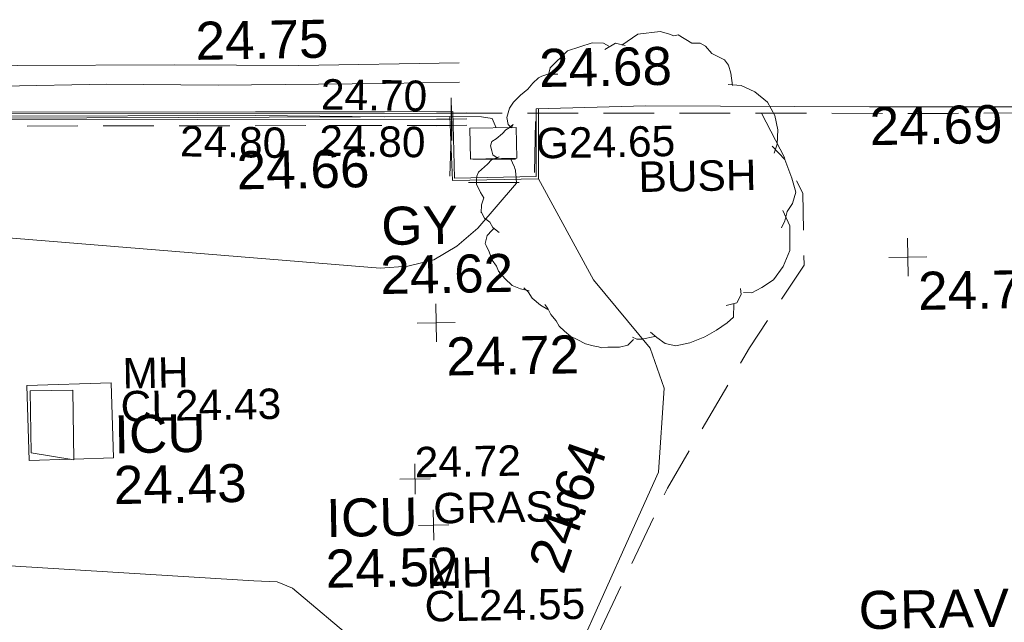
# Model space of a CAD drawing. Header units: millimetres. Extents: x -290717 to 520720, y -103372 to 287762.
# Tile 84 of 256: x -39038 to -29324, y -41730 to -35788. Entities that reach past the tile are written whole.
import ezdxf

# ---------------------------------------------------------------- set-up
doc = ezdxf.new("R2010")
doc.units = ezdxf.units.MM
doc.linetypes.add('IMPORT-DASHED _2_', pattern=[750, 500, -250])
doc.linetypes.add('IMPORT-UG_ELEC_STREET LIGHTING_QLB2 _2_', pattern=[2700, 1500, -300.0000000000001, 0, -250, 150, -300.0000000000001, 0, -200])
for name, color, linetype, lineweight, true_color in [('00_TOPO_KERB_BOTTOM', 1, 'Continuous', 9, 0xff0000), ('00_TOPO_KERB_TOP', 7, 'Continuous', 9, 0xa500a5), ('00_TOPO_LEVEL_SPOT', 7, 'Continuous', 9, 0x666666), ('00_TOPO_ROAD_MARKING_YELLOW_CONTINUOUS', 40, 'Continuous', 9, 0xffbf00), ('00_TOPO_SERV_GULLY', 7, 'Continuous', 9, 0x5252a5), ('00_TOPO_SERV_IC', 5, 'Continuous', 9, 0x0000ff), ('01_DTM_CONTOUR_MNR', 7, 'Continuous', 9, 0xa5a552), ('12333-PUM-2D-U-0001-C01 - Rev2_REVIT IMPORT_dwg', 7, 'Continuous', 9, 0x767676), ('BUSH', 7, 'Continuous', 9, 0x00a500), ('BUSH_TXT', 7, 'Continuous', 9, 0x00a500), ('CONTOURS_MINOR', 7, 'Continuous', 9, 0x00a5a5), ('GULLY', 7, 'Continuous', 9, 0x7fbfff), ('GULLY_LVL', 7, 'Continuous', 9, 0x7fbfff), ('KERB_BOTTOM', 7, 'Continuous', 9, 0x0000a5), ('KERB_BOTTOM_LVL', 7, 'Continuous', 9, 0x0000a5), ('KERB_TOP', 2, 'Continuous', 9, 0xffff00), ('KERB_TOP_LVL', 2, 'Continuous', 9, 0xffff00), ('MANHOLES', 7, 'Continuous', 9, 0xa50000), ('MANHOLES_LVL', 7, 'Continuous', 9, 0xa50000), ('MANHOLES_TXT', 7, 'Continuous', 9, 0xa50000), ('SPOT_HEIGHTS_LVL', 7, 'Continuous', 9, 0x00a500)]:
    doc.layers.add(name, color=color, linetype=linetype, lineweight=lineweight, true_color=true_color)
for name, color, linetype, lineweight in [('00_TOPO_ROAD_EDGE', 7, 'Continuous', 9), ('00_TOPO_SURFACE', 7, 'Continuous', 9), ('00_TOPO_SURVEY_TEXT', 7, 'Continuous', 9), ('CHANGE_OF_SURFACE', 7, 'IMPORT-DASHED _2_', 9), ('CHANGE_OF_SURFACE_LVL', 7, 'Continuous', 9), ('Text', 7, 'Continuous', 9), ('TEXT_TXT', 7, 'Continuous', 9)]:
    doc.layers.add(name, color=color, linetype=linetype, lineweight=lineweight)
doc.styles.add('Arial_3', font='arial.ttf', dxfattribs={"height": 299.9999999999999})
doc.styles.add('Swis721 Lt BT_2', font='swissl.ttf', dxfattribs={"height": 375})

# ---------------------------------------------------------------- blocks, each defined once
blk = doc.blocks.new('12333-PUM-2D-U-0001-C01 - Rev2_REVIT IMPORT_dwg_MM-2077200-Site Location Plan Existing')
at = {"layer": '00_TOPO_LEVEL_SPOT', "color": 254, "true_color": 0xcccccc, "flags": 128}
for points in [[(500.0000000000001, 0), (0, 0), (0, 500.0000000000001)], [(0, -500.0000000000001), (0, 0), (-500.0000000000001, 0)]]:
    blk.add_lwpolyline(points, dxfattribs=at)
blk = doc.blocks.new('12333-PUM-2D-U-0001-C01 - Rev2_REVIT IMPORT_dwg_MGS62954_T2_Galway_ITM_3d_Rev1-2077680-Site Location Plan Existing')
at = {"layer": '00_TOPO_KERB_BOTTOM', "color": 254, "true_color": 0xcccccc, "flags": 128}
blk.add_lwpolyline([(533850650.8813702, 725514910.7758181), (533850651.1915413, 725514914.6182809), (533851152.061392, 725516412.4510164), (533851588.6770644, 725517700.0691484), (533851930.7156118, 725518640.7660455), (533852092.728869, 725519138.1992496), (533852208.2193515, 725519423.6326603), (533852357.0642481, 725519534.6952599), (533852664.9502132, 725519560.6090442), (533854156.3820873, 725519576.4909246), (533856347.5983112, 725519532.1652586), (533859556.743809, 725519454.5231427), (533862091.5968435, 725519411.9021196), (533864612.255825, 725519373.8215616), (533865884.7425818, 725519349.663468), (533866558.9749278, 725519340.9829497), (533866566.5085127, 725518683.311586), (533867371.4536871, 725518686.7848152), (533867381.3099993, 725519353.3109809)], dxfattribs=at)
at = {"layer": '00_TOPO_KERB_TOP', "color": 254, "true_color": 0xcccccc, "flags": 128}
blk.add_lwpolyline([(533850672.9464509, 725514907.343518), (533851173.8009748, 725516405.1304194), (533851610.3207599, 725517692.4657707), (533851952.4065717, 725518633.2926581), (533852114.2928006, 725519130.3358444), (533852227.0780395, 725519409.0832757), (533852366.3332078, 725519512.9903723), (533852666.876911, 725519521.6797996), (533854156.1760591, 725519538.7140625), (533856345.4035738, 725519488.5387279), (533859556.4501584, 725519416.5720049), (533862091.5742442, 725519373.4148215), (533864610.1382316, 725519334.6123489), (533865884.154918, 725519302.2327138), (533866530.0831135, 725519292.1174533), (533866543.626251, 725518660.3159641), (533867394.0574334, 725518663.9431219), (533867404.2465035, 725519352.9718053)], dxfattribs=at)
at = {"layer": '00_TOPO_ROAD_EDGE', "color": 254, "true_color": 0xcccccc, "flags": 128}
blk.add_lwpolyline([(533867381.3099993, 725519353.3109809), (533868464.2805459, 725519363.9383339), (533870670.0478965, 725519316.9517137), (533872597.8492768, 725519283.1137826), (533874850.2121013, 725519266.7479048), (533876692.3974477, 725519229.83249), (533878449.2766463, 725519149.2811823), (533879682.5164536, 725519111.7710341), (533879846.9058573, 725519113.0966251)], dxfattribs=at)
at = {"layer": '00_TOPO_ROAD_MARKING_YELLOW_CONTINUOUS', "color": 254, "true_color": 0xcccccc, "flags": 128}
for points in [[(533837030.0000001, 725520340.0000001), (533838150.0000001, 725520350), (533839260.0000001, 725520320.0000004), (533840250, 725520310.0000002), (533841560.0000002, 725520310.0000002), (533842810.0000002, 725520280), (533844070.0000001, 725520260.0000001), (533845360, 725520220.0000001), (533846580.0000001, 725520190.0000002), (533847770, 725520170.0000001), (533849360, 725520150.0000001), (533851240, 725520090.0000001), (533852480, 725520050), (533853890.0000001, 725520040.0000001), (533855240, 725520010), (533856590, 725519980), (533857640.0000001, 725519960.0000001), (533858800.0000001, 725519930.0000002), (533859790.0000001, 725519900), (533861080.0000001, 725519870), (533862270.0000001, 725519870), (533863820.0000001, 725519850.0000001), (533865050.0000001, 725519820.0000001), (533866630, 725519820.0000001)], [(533837310.0000002, 725520150.0000001), (533838570.0000001, 725520150.0000001), (533839880.0000001, 725520130), (533841170.0000001, 725520100), (533842490.0000001, 725520090.0000001), (533843910.0000001, 725520070.0000002), (533845230.0000001, 725520030.0000001), (533846500.0000001, 725520000.0000001), (533847800.0000001, 725520010), (533849000.0000001, 725519970.0000002), (533850110.0000001, 725519960.0000001), (533851220, 725519910.0000001), (533852420.0000001, 725519880.0000001), (533853580.0000001, 725519850.0000001), (533855060.0000002, 725519810.0000002), (533856540.0000001, 725519790.0000001), (533858050.0000001, 725519740), (533859600, 725519720.0000001), (533860970, 725519680.0000002), (533862120, 725519670), (533863150.0000001, 725519670), (533864250, 725519640), (533865900.0000001, 725519630), (533866630, 725519630)]]:
    blk.add_lwpolyline(points, dxfattribs=at)
at = {"layer": '00_TOPO_SERV_GULLY', "color": 254, "true_color": 0xcccccc}
for p, q in [((533866725.0000001, 725518869), (533866725.0000001, 725519173.8000001)), ((533867182.2000001, 725519173.8000002), (533866725.0000001, 725519173.8000001)), ((533867182.2, 725518869), (533867182.2000001, 725519173.8000002)), ((533866725.0000001, 725518869), (533867182.2, 725518869))]:
    blk.add_line(p, q, dxfattribs=at)
at = {"layer": '00_TOPO_SERV_IC', "color": 254, "true_color": 0xcccccc}
for p, q in [((533862343.5, 725516049.6), (533862343.5, 725516659.2)), ((533862343.5, 725516659.2), (533862762.6000001, 725516659.2)), ((533862762.6000001, 725516659.2), (533862762.6, 725515973.4)), ((533862343.5, 725516049.6), (533862762.6, 725515973.4))]:
    blk.add_line(p, q, dxfattribs=at)
at = {"layer": '00_TOPO_SURFACE', "color": 254, "true_color": 0xcccccc, "flags": 128}
blk.add_lwpolyline([(533867394.0574334, 725518663.9431219), (533867919.8400127, 725517657.4428456), (533868467.158241, 725516973.0637418), (533868597.3633765, 725516576.4525061), (533868527.7740715, 725515749.4248275), (533868232.0130583, 725515126.9650481), (533867693.1925095, 725513981.2488767), (533866813.4430419, 725512998.5261831), (533865651.8253616, 725512020.2865918), (533865060.2829556, 725511813.0057487)], dxfattribs=at)
at = {"layer": '01_DTM_CONTOUR_MNR', "color": 254, "true_color": 0xcccccc, "flags": 128}
blk.add_lwpolyline([(533873483.3065949, 725506873.2986192), (533871291.3912454, 725508384.4152757), (533870269.8232822, 725509184.4572619), (533868123.1833492, 725511263.5826918), (533867489.405955, 725512054.2971658), (533866810.0000003, 725513000.0000001), (533864895.9871723, 725514669.7090364), (533864745.0804351, 725514735.673502), (533864516.8727782, 725514749.9896799), (533862002.2688941, 725514946.8802141)], dxfattribs=at)
at = {"xscale": 0.375, "yscale": 0.375, "zscale": 0.375}
for p in [(533871023.8874626, 725517827.4100382), (533866358.0121803, 725517261.6105378)]:
    blk.add_blockref('12333-PUM-2D-U-0001-C01 - Rev2_REVIT IMPORT_dwg_MM-2077200-Site Location Plan Existing', p, dxfattribs=at)
at = {"layer": '00_TOPO_KERB_BOTTOM', "color": 251, "true_color": 0x666666, "insert": (533867418.4524616, 725519942.618566), "char_height": 375, "width": 1495.902363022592, "attachment_point": 1, "line_spacing_factor": 1.005061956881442, "style": 'Swis721 Lt BT_2'}
blk.add_mtext('24.68', dxfattribs=at)
at = {"layer": '00_TOPO_KERB_TOP', "color": 251, "true_color": 0x666666, "insert": (533864034.222626, 725520269.2768723), "char_height": 375, "width": 1495.902363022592, "attachment_point": 1, "line_spacing_factor": 1.005061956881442, "style": 'Swis721 Lt BT_2'}
blk.add_mtext('24.75', dxfattribs=at)
at = {"layer": '00_TOPO_LEVEL_SPOT', "char_height": 375, "width": 1495.902363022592, "attachment_point": 1, "line_spacing_factor": 1.005061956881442, "style": 'Swis721 Lt BT_2'}
for s, insert in [('24.70', (533871118.9808528, 725517680.0102246)), ('24.72', (533866453.0808529, 725517114.2102245))]:
    blk.add_mtext(s, dxfattribs=dict(at, insert=insert))
at = {"layer": '00_TOPO_ROAD_EDGE', "color": 251, "true_color": 0x666666, "insert": (533870670.0000001, 725519312.2296078), "char_height": 375, "width": 1495.902363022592, "attachment_point": 1, "line_spacing_factor": 1.005061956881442, "style": 'Swis721 Lt BT_2'}
blk.add_mtext('24.69', dxfattribs=at)
at = {"layer": '00_TOPO_ROAD_MARKING_YELLOW_CONTINUOUS', "color": 251, "true_color": 0x666666, "insert": (533864417.190817, 725518985.4451245), "char_height": 375, "width": 1495.902363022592, "attachment_point": 1, "line_spacing_factor": 1.005061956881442, "style": 'Swis721 Lt BT_2'}
blk.add_mtext('24.66', dxfattribs=at)
at = {"layer": '00_TOPO_SERV_GULLY', "color": 251, "true_color": 0x666666, "char_height": 375, "attachment_point": 1, "line_spacing_factor": 1.005061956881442, "style": 'Swis721 Lt BT_2'}
for s, insert, width in [('GY', (533865834.4291166, 725518412.1406668), 821.5590755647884), ('24.62', (533865816.8534459, 725517929.1179383), 1495.902363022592)]:
    blk.add_mtext(s, dxfattribs=dict(at, insert=insert, width=width))
at = {"layer": '00_TOPO_SERV_IC', "color": 251, "true_color": 0x666666, "char_height": 375, "attachment_point": 1, "line_spacing_factor": 1.005061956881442, "style": 'Swis721 Lt BT_2'}
for s, insert, width in [('ICU', (533863164.6111334, 725516404.4746865), 1021.012723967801), ('24.43', (533863150.7003086, 725515904.0162591), 1495.902363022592), ('ICU', (533865241.1530953, 725515543.3043803), 1021.012723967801), ('24.52', (533865227.2422704, 725515042.8459525), 1495.902363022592)]:
    blk.add_mtext(s, dxfattribs=dict(at, insert=insert, width=width))
at = {"layer": '00_TOPO_SURFACE', "color": 251, "true_color": 0x666666, "insert": (533867218.6983163, 725514877.5009211), "char_height": 375, "width": 1495.902363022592, "attachment_point": 1, "rotation": 69.59130599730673, "line_spacing_factor": 1.005061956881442, "style": 'Swis721 Lt BT_2'}
blk.add_mtext('24.64', dxfattribs=at)
at = {"layer": '00_TOPO_SURVEY_TEXT', "color": 251, "true_color": 0x666666, "insert": (533870477.748392, 725514542.386874), "char_height": 375, "width": 2322.210334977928, "attachment_point": 1, "line_spacing_factor": 1.005061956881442, "style": 'Swis721 Lt BT_2'}
blk.add_mtext('GRAVEL', dxfattribs=at)
blk = doc.blocks.new('12333-PUM-2D-U-0001-C01 - Rev2_REVIT IMPORT_dwg_SPOT-2077713-Site Location Plan Existing')
at = {"layer": 'Text', "color": 253, "true_color": 0xaaaaaa}
for p, q in [((0, 500.0000000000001), (0, -500.0000000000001)), ((-500.0000000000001, 0), (500.0000000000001, 0))]:
    blk.add_line(p, q, dxfattribs=at)
blk = doc.blocks.new('12333-PUM-2D-U-0001-C01 - Rev2_REVIT IMPORT_dwg_BUSHES-2077801-Site Location Plan Existing')
at = {"layer": 'BUSH', "color": 254, "true_color": 0xeaeaea, "flags": 128}
for points in [[(-35.63973144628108, 366.2941484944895), (4.895704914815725, 392.7556814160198), (60.0238983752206, 398.2036440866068), (80.29161661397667, 392.7556814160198), (93.26295624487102, 387.3077187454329), (103.8021697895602, 389.6425599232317), (137.0412275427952, 368.6289896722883), (158.1196543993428, 367.8507093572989), (171.0909941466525, 360.0679055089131), (186.4944599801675, 342.1674568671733), (217.3013916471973, 325.8235688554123), (227.0298963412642, 312.5928024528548), (231.8941486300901, 293.1357929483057), (235.9476923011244, 262.0045779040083)], [(-221.2920300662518, 283.796428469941), (-213.1849428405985, 313.3710828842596), (-169.406671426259, 354.6199429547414), (-108.6035169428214, 373.2986719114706), (-80.22871147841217, 372.5203915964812), (-67.25737184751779, 364.7375878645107)], [(-77.79658527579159, 356.954784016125), (-51.043197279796, 371.7421112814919), (-27.53264422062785, 365.5158681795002)], [(-346.1411740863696, -89.77815334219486), (-361.5446399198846, -77.32566713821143), (-368.8410185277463, -64.09490073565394), (-381.8123581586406, -53.97725582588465), (-389.1087366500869, -38.41164824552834), (-389.1087366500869, -40.74648942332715), (-388.2980279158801, -21.28947991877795), (-382.6230668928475, -3.389031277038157), (-389.9194453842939, 9.841735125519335), (-399.6479501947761, 30.07702506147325), (-399.6479501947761, 40.19466997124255), (-398.8372414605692, 49.53403444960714), (-393.9729890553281, 59.65167947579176), (-372.0838533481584, 79.10868886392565), (-361.5446399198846, 89.22633377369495), (-342.8983392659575, 96.23085719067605), (-347.7625915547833, 93.89601612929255), (-358.3018049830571, 101.6788198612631), (-360.733931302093, 111.7964647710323), (-363.1660573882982, 124.2489508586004), (-359.9232224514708, 134.3665957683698), (-349.384009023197, 141.3711191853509), (-333.1698344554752, 153.8236051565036), (-325.062747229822, 163.1629697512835), (-316.9556598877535, 167.8326519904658), (-306.4164464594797, 175.6154558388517), (-311.2806988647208, 167.8326519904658), (-319.387786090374, 175.6154558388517), (-321.8199122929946, 193.5159045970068), (-315.3342424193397, 216.0860354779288), (-304.7950289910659, 230.8733627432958), (-287.7701456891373, 247.9955310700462), (-269.1238450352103, 262.0045779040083), (-256.1525054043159, 276.7919050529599), (-242.3704570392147, 289.244391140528), (-234.2633696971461, 293.9140733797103), (-218.8599038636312, 298.5837556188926), (-194.5386420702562, 297.8054751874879)], [(225.4084788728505, 265.1176993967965), (257.0261192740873, 262.0045779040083), (290.2651770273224, 245.6606898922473), (321.0721086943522, 219.9774374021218), (338.9077007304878, 186.5113811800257), (345.3933706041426, 151.4887640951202), (343.7719531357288, 115.6878666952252), (335.6648659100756, 93.89601612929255)], [(330.8006135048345, 111.0181844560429), (361.6075451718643, 77.55212811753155), (377.8217196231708, 31.63358580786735), (387.5502244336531, -3.389031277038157), (378.6324283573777, -30.62884451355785), (364.8503799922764, -50.86413433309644), (359.1754189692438, -73.43426533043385), (350.2576228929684, -90.55643365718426)], [(354.3111665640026, -47.75101284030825), (371.3360498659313, -85.88675141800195), (369.7146323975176, -146.5926208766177), (352.689749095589, -186.2849202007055), (328.3684873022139, -218.1944156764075), (299.1829731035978, -236.8731448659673), (274.8617113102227, -249.3256308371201), (253.7832843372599, -248.5473505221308)], [(-274.7988060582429, -235.3165840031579), (-295.8772330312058, -229.8686214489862), (-316.1449512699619, -221.3075372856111), (-333.9805431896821, -203.4070885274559), (-349.384009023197, -185.5066398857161), (-354.2482614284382, -173.0541537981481), (-363.9767661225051, -157.4885462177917), (-371.2731447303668, -137.2532563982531), (-378.5695232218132, -121.6876488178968), (-381.0016494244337, -116.2396861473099), (-375.3266882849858, -96.78267664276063), (-363.9767661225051, -84.33019055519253), (-359.1125138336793, -79.66050843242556)], [(-229.399117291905, -282.0134067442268), (-247.2347093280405, -271.1174815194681), (-267.5024275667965, -253.217032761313), (-277.2309322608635, -237.6514251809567), (-287.7701456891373, -227.5337802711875)], [(246.4869058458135, -238.4297056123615), (248.1083233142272, -253.217032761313), (237.5691097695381, -273.4523225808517), (210.8157217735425, -279.678565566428)], [(-19.42555687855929, -359.0631642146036), (-33.20760524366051, -373.0722110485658), (-54.28603210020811, -377.7418934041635), (-82.66083768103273, -376.9636129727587), (-98.87501213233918, -378.5201737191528), (-106.1713907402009, -376.1853325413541), (-119.1427303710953, -373.0722110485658), (-137.7890311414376, -367.6242483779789), (-158.0567493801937, -356.7283231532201), (-173.4602150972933, -348.9455193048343), (-188.8636809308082, -335.7147529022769), (-201.8350205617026, -323.2622668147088), (-209.1313991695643, -310.0315004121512), (-222.1027388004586, -294.465892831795), (-229.399117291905, -279.678565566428), (-236.6954958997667, -269.5609206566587)], [(229.4620225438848, -275.7871637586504), (228.651313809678, -308.4749396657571), (212.4371392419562, -322.4839864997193), (185.6837512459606, -339.6061548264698), (156.4982370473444, -355.9500427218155), (119.2056355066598, -369.9590895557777), (85.15586901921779, -376.9636129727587), (58.40248090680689, -370.7373699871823), (38.13476278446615, -355.1717622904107), (22.73129695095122, -341.9409958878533)], [(33.27051049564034, -352.8369212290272), (1.652869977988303, -359.0631642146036), (-11.31846953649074, -359.0631642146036), (-21.85768308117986, -353.615201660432)]]:
    blk.add_lwpolyline(points, dxfattribs=at)
blk = doc.blocks.new('12333-PUM-2D-U-0001-C01 - Rev2_REVIT IMPORT_dwg_SPOT-2077769-Site Location Plan Existing')
at = {"layer": 'CHANGE_OF_SURFACE_LVL', "color": 253, "true_color": 0xaaaaaa}
for p, q in [((0, 500.0000000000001), (0, -500.0000000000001)), ((-500.0000000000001, 0), (500.0000000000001, 0))]:
    blk.add_line(p, q, dxfattribs=at)
blk = doc.blocks.new('12333-PUM-2D-U-0001-C01 - Rev2_REVIT IMPORT_dwg_SPOT-2077770-Site Location Plan Existing')
at = {"layer": 'KERB_BOTTOM_LVL', "color": 9, "true_color": 0xaaaae1}
for p, q in [((0, 500.0000000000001), (0, -500.0000000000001)), ((-500.0000000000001, 0), (500.0000000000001, 0))]:
    blk.add_line(p, q, dxfattribs=at)
blk = doc.blocks.new('12333-PUM-2D-U-0001-C01 - Rev2_REVIT IMPORT_dwg_SPOT-2077810-Site Location Plan Existing')
at = {"layer": 'KERB_TOP_LVL', "color": 51, "true_color": 0xffffaa}
for p, q in [((0, 500.0000000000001), (0, -500.0000000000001)), ((-500.0000000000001, 0), (500.0000000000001, 0))]:
    blk.add_line(p, q, dxfattribs=at)
blk = doc.blocks.new('12333-PUM-2D-U-0001-C01 - Rev2_REVIT IMPORT_dwg_SPOT-2077775-Site Location Plan Existing')
at = {"layer": 'SPOT_HEIGHTS_LVL', "color": 9, "true_color": 0xaae1aa}
for p, q in [((0, 500.0000000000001), (0, -500.0000000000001)), ((-500.0000000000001, 0), (500.0000000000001, 0))]:
    blk.add_line(p, q, dxfattribs=at)
blk = doc.blocks.new('12333-PUM-2D-U-0001-C01 - Rev2_REVIT IMPORT_dwg-1620468-Site Location Plan Existing')
at = {"layer": 'CHANGE_OF_SURFACE', "color": 253, "true_color": 0xaaaaaa, "flags": 128}
for points in [[(225466.9978419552, -96586.89515315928), (225465.9834257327, -96650.17061866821), (217947.5238840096, -96529.63659632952), (211280.7723773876, -96409.95798551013)], [(225465.9834257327, -96650.17061866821), (225438.1934107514, -97213.92227394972), (226272.5718354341, -97227.73648635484), (226298.4365366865, -96542.84224472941)], [(225467.9460992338, -96527.7464297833), (230399.336690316, -96617.38426005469), (235653.7664401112, -96663.27447642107), (236996.0552627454, -96686.21958431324)], [(228526.4605184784, -96583.34101142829), (228919.374917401, -97379.69282211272), (228919.374917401, -98086.98049339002), (228366.8064243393, -98893.73049337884), (227532.4279998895, -100264.1003562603), (226399.662588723, -102551.7339180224), (224797.2139586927, -103590.56268516), (224704.1805500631, -107064.3346346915)]]:
    blk.add_lwpolyline(points, dxfattribs=at)
at = {"layer": 'CONTOURS_MINOR', "color": 254, "true_color": 0xaae1e1, "flags": 128}
for points in [[(226040.200856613, -96985.35617868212), (226077.8629039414, -97071.40934979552), (226082.991569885, -97086.65335830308), (226087.1580225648, -97102.10963233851), (226089.8811544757, -97117.88430437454), (226091.6420731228, -97133.8712419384), (226097.7914835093, -97230.7670647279), (225708.2673124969, -97666.43521655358), (225497.1759472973, -97842.30756387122), (225267.9837001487, -97971.66565258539), (225011.6401292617, -98031.25235333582), (224737.1956754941, -98044.32479559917), (220994.117655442, -97672.43820207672)], [(217947.7914833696, -96464.01159942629), (218954.9343406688, -96475.42504628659), (219458.5038103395, -96481.28999886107), (219962.0706681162, -96487.36592382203), (220465.6336080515, -96493.75830660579), (220969.1939365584, -96500.36166154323), (225467.7914832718, -96560.76706468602), (225762.7909728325, -96570.52989641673), (225866.6092206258, -96588.72052514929), (225906.8020303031, -96680.55617865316)]]:
    blk.add_lwpolyline(points, dxfattribs=at)
at = {"layer": 'GULLY', "color": 254, "true_color": 0xd4e9ff}
blk.add_line((225670.2721776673, -96987.36919194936), (226092.2457372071, -96993.57468541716), dxfattribs=at)
at = {"layer": 'KERB_BOTTOM', "color": 9, "true_color": 0xaaaae1, "flags": 128}
blk.add_lwpolyline([(225467.9460994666, -96527.74642931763), (217949.6040395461, -96407.21428999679), (211206.9245923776, -96286.17265354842)], dxfattribs=at)
at = {"layer": 'KERB_TOP', "color": 51, "true_color": 0xffffaa, "flags": 128}
blk.add_lwpolyline([(225467.9460992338, -96527.7464297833), (225466.9978419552, -96586.89515315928), (217948.5990210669, -96466.36210405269), (211211.6023270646, -96345.42248235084)], dxfattribs=at)
at = {"layer": 'MANHOLES', "color": 9, "true_color": 0xe1aaaa, "flags": 128}
for points in [[(221682.9501528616, -99874.03336748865), (222073.1305960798, -99868.41926036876), (222062.4761108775, -99127.93253571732), (221229.8978740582, -99139.91207897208)], [(221229.8978740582, -99139.91207897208), (221240.5523594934, -99880.39880339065), (221647.6668918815, -99874.54104031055)]]:
    blk.add_lwpolyline(points, dxfattribs=at)
blk.add_blockref('12333-PUM-2D-U-0001-C01 - Rev2_REVIT IMPORT_dwg_MGS62954_T2_Galway_ITM_3d_Rev1-2077680-Site Location Plan Existing', (-533641079.6498471, -725615854.3561786))
for name, p, xscale, yscale, zscale in [('12333-PUM-2D-U-0001-C01 - Rev2_REVIT IMPORT_dwg_BUSHES-2077801-Site Location Plan Existing', (227300.5315810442, -97354.16286962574), 4, 4, 4), ('12333-PUM-2D-U-0001-C01 - Rev2_REVIT IMPORT_dwg_SPOT-2077810-Site Location Plan Existing', (225466.9978419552, -96586.89515315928), 0.3, 0.3, 0.3), ('12333-PUM-2D-U-0001-C01 - Rev2_REVIT IMPORT_dwg_SPOT-2077770-Site Location Plan Existing', (225467.9460992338, -96527.7464297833), 0.3, 0.3, 0.3), ('12333-PUM-2D-U-0001-C01 - Rev2_REVIT IMPORT_dwg_SPOT-2077769-Site Location Plan Existing', (225465.9834257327, -96650.17061866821), 0.3, 0.3, 0.3), ('12333-PUM-2D-U-0001-C01 - Rev2_REVIT IMPORT_dwg_SPOT-2077775-Site Location Plan Existing', (225044.2914833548, -100128.967064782), 0.3, 0.3, 0.3), ('12333-PUM-2D-U-0001-C01 - Rev2_REVIT IMPORT_dwg_SPOT-2077713-Site Location Plan Existing', (225219.4785403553, -100586.8879582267), 0.3, 0.3, 0.3)]:
    blk.add_blockref(name, p, dxfattribs=dict(xscale=xscale, yscale=yscale, zscale=zscale))
at = {"layer": 'BUSH_TXT', "insert": (227300.5315810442, -97039.1517746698), "char_height": 299.9999999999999, "width": 1388.334387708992, "attachment_point": 1, "line_spacing_factor": 0.9417779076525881, "style": 'Arial_3'}
blk.add_mtext('BUSH', dxfattribs=at)
at = {"layer": 'CHANGE_OF_SURFACE_LVL', "insert": (222789.8209142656, -96607.6677349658), "char_height": 299.9999999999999, "width": 1256.112065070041, "attachment_point": 1, "rotation": 358.05745288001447, "line_spacing_factor": 0.9417779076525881, "style": 'Arial_3'}
blk.add_mtext('24.80', dxfattribs=at)
at = {"layer": 'GULLY_LVL', "insert": (226294.1450854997, -96690.13333199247), "char_height": 299.9999999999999, "width": 1645.433348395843, "attachment_point": 1, "line_spacing_factor": 0.9417779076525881, "style": 'Arial_3'}
blk.add_mtext('G24.65', dxfattribs=at)
at = {"layer": 'KERB_BOTTOM_LVL', "insert": (224187.8365706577, -96169.9365497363), "char_height": 299.9999999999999, "width": 1256.112065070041, "attachment_point": 1, "rotation": 358.05745288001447, "line_spacing_factor": 0.9417779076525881, "style": 'Arial_3'}
blk.add_mtext('24.70', dxfattribs=at)
at = {"layer": 'KERB_TOP_LVL', "insert": (224162.9286894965, -96625.58826362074), "char_height": 299.9999999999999, "width": 1256.112065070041, "attachment_point": 1, "rotation": 358.05745288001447, "line_spacing_factor": 0.9417779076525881, "style": 'Arial_3'}
blk.add_mtext('24.80', dxfattribs=at)
at = {"layer": 'MANHOLES_LVL', "char_height": 299.9999999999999, "width": 1895.18662449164, "attachment_point": 1, "line_spacing_factor": 0.9417779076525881, "style": 'Arial_3'}
for s, insert in [('CL24.43', (222152.5327276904, -99212.64734533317)), ('CL24.55', (225116.9570746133, -101236.4627997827))]:
    blk.add_mtext(s, dxfattribs=dict(at, insert=insert))
at = {"layer": 'MANHOLES_TXT', "char_height": 299.9999999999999, "width": 774.9697243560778, "attachment_point": 1, "line_spacing_factor": 0.9417779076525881, "style": 'Arial_3'}
for insert in [(222177.0304276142, -98886.74567821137), (225141.45477477, -100910.5611326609)]:
    blk.add_mtext('MH', dxfattribs=dict(at, insert=insert))
at = {"layer": 'SPOT_HEIGHTS_LVL', "insert": (225044.2914833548, -99813.95596982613), "char_height": 299.9999999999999, "width": 1256.112065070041, "attachment_point": 1, "line_spacing_factor": 0.9417779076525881, "style": 'Arial_3'}
blk.add_mtext('24.72', dxfattribs=at)
at = {"layer": 'TEXT_TXT', "insert": (225219.4785403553, -100271.8768632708), "char_height": 299.9999999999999, "width": 1751.945774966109, "attachment_point": 1, "line_spacing_factor": 0.9417779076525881, "style": 'Arial_3'}
blk.add_mtext('GRASS', dxfattribs=at)

msp = doc.modelspace()

# ---------------------------------------------------------------- block references
at = {"layer": '12333-PUM-2D-U-0001-C01 - Rev2_REVIT IMPORT_dwg', "color": 254, "linetype": 'IMPORT-UG_ELEC_STREET LIGHTING_QLB2 _2_', "true_color": 0xffd4d4, "rotation": 0.9999999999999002}
msp.add_blockref('12333-PUM-2D-U-0001-C01 - Rev2_REVIT IMPORT_dwg-1620468-Site Location Plan Existing', (-261895.0770586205, 55869.5817132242), dxfattribs=at)

doc.saveas('drawing.dxf')
